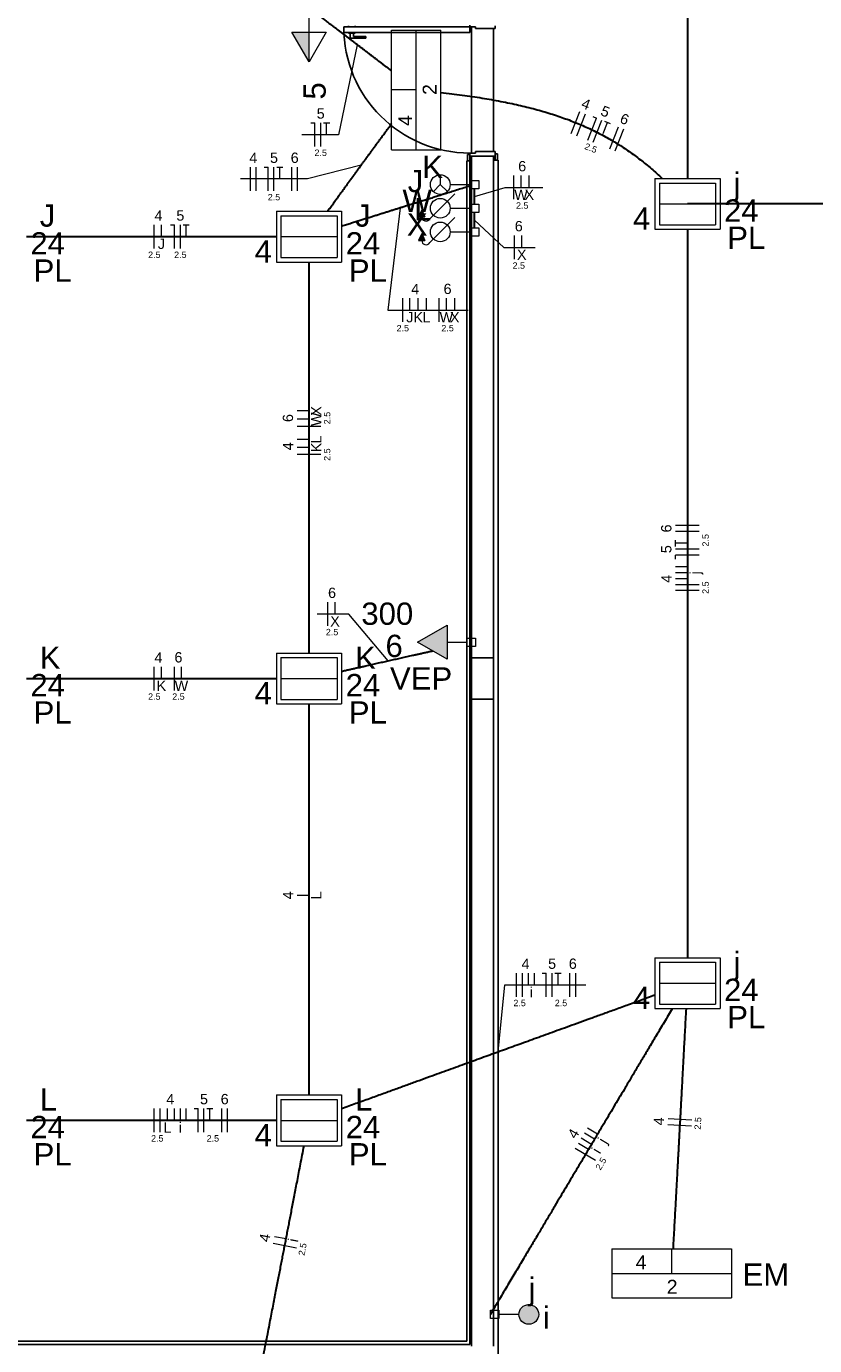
# Model space of a CAD drawing. Header units: millimetres. Extents: x -35 to 343, y 0 to 93.
# Tile 4 of 128: x -22.1 to -15.43, y 15.43 to 26.57. Entities that reach past the tile are written whole.
import ezdxf

# ---------------------------------------------------------------- set-up
doc = ezdxf.new("R2010")
doc.units = ezdxf.units.MM
for name, color, linetype, lineweight in [('EL-Condutos', 3, 'Continuous', 30), ('EL-Fios', 1, 'Continuous', 20), ('EL-Textos fios', 1, 'Continuous', 20), ('EL-Textos pontos', 2, 'Continuous', 20), ('P-SIMBOL', 3, 'Continuous', 20)]:
    doc.layers.add(name, color=color, linetype=linetype, lineweight=lineweight)
doc.styles.add('Arial', font='arial.ttf')

msp = doc.modelspace()

# ---------------------------------------------------------------- hatches: boundary and pattern name
at = {"layer": 'P-SIMBOL', "linetype": 'Continuous'}
for points in [[(-19.70702, 26.52439), (-19.70702, 26.27439), (-19.85102, 26.52439)], [(-18.75302, 25.02439), (-18.78002, 24.96539), (-18.72702, 24.96539)], [(-18.75302, 24.82439), (-18.78002, 24.76539), (-18.72702, 24.76539)], [(-18.53902, 21.51439), (-18.78902, 21.37039), (-18.53902, 21.22639)]]:
    msp.add_hatch(color=256, dxfattribs=at).paths.add_polyline_path(points)

# ---------------------------------------------------------------- linework, layer by layer
at = {"color": 1}
for p, q in [((-18.34702, 26.57039), (-19.41302, 26.57039)), ((-19.41302, 26.57039), (-19.41302, 26.52339)), ((-19.37302, 26.57039), (-19.37302, 26.57739)), ((-19.31702, 26.57739), (-19.31702, 26.57039)), ((-18.34702, 26.58339), (-18.34702, 26.57039)), ((-18.34702, 26.52339), (-18.34702, 26.57039)), ((-18.34702, 26.57039), (-18.30002, 26.57039)), ((-18.33302, 25.50339), (-18.33302, 26.57039)), ((-18.30002, 26.57039), (-18.30002, 26.55739)), ((-18.30002, 26.55739), (-18.13302, 26.55739)), ((-18.14702, 25.51739), (-18.14702, 26.55739)), ((-18.13302, 26.55739), (-18.13302, 26.57739)), ((-19.41302, 26.52339), (-18.34702, 26.52339)), ((-19.37302, 26.52339), (-19.37302, 26.51739)), ((-19.37302, 26.51739), (-19.34502, 26.51739)), ((-19.35802, 26.47439), (-19.35802, 26.51739)), ((-19.22602, 26.47439), (-19.35802, 26.47439)), ((-19.34502, 26.51739), (-19.31702, 26.51739)), ((-19.33102, 26.51739), (-19.33102, 26.48739)), ((-19.33102, 26.48739), (-19.22602, 26.48739)), ((-19.31702, 26.51739), (-19.31702, 26.52339)), ((-19.22602, 26.48739), (-19.22602, 26.47439)), ((-18.37302, 25.43739), (-18.37302, 15.46339)), ((-18.36702, 25.43739), (-18.37302, 25.43739)), ((-18.36702, 25.49039), (-18.36702, 25.43739)), ((-18.34702, 25.49039), (-18.36702, 25.49039)), ((-18.36702, 25.43739), (-18.34702, 25.43739)), ((-18.30002, 25.50339), (-18.34702, 25.50339)), ((-18.34702, 25.50339), (-18.34702, 25.49039)), ((-18.34702, 25.43739), (-18.34702, 25.49039)), ((-18.34702, 25.47739), (-18.13302, 25.47739)), ((-18.33302, 25.43739), (-18.34702, 25.43739)), ((-18.34702, 15.43739), (-18.34702, 25.43739)), ((-18.33302, 25.47739), (-18.33302, 21.23739)), ((-18.13302, 25.51739), (-18.30002, 25.51739)), ((-18.30002, 25.51739), (-18.30002, 25.50339)), ((-18.14702, 21.23739), (-18.14702, 25.47739)), ((-18.14702, 25.44339), (-18.13302, 25.44339)), ((-18.13302, 25.49739), (-18.13302, 25.51739)), ((-18.11302, 25.49739), (-18.13302, 25.49739)), ((-18.13302, 25.49739), (-18.13302, 25.44339)), ((-18.13302, 25.44339), (-18.11302, 25.44339)), ((-18.11302, 25.44339), (-18.11302, 25.49739)), ((-18.11302, 25.44339), (-18.10702, 25.44339)), ((-18.10702, 25.44339), (-18.10702, 15.19739)), ((-18.14702, 21.23739), (-18.33302, 21.23739)), ((-18.33302, 21.23739), (-18.33302, 20.89039)), ((-18.33302, 21.23739), (-18.14702, 21.23739)), ((-18.33302, 20.89039), (-18.33302, 21.23739)), ((-18.14702, 20.89039), (-18.14702, 21.23739)), ((-18.33302, 20.89039), (-18.14702, 20.89039)), ((-18.14702, 20.89039), (-18.33302, 20.89039)), ((-18.33302, 20.89039), (-18.33302, 15.42339)), ((-18.14702, 15.42339), (-18.14702, 20.89039)), ((-26.40002, 15.43739), (-18.34702, 15.43739)), ((-18.37302, 15.46339), (-26.37302, 15.46339))]:
    msp.add_line(p, q, dxfattribs=at)
msp.add_arc((-18.34702, 26.57039), 1.06667, 180.032, 270.032, dxfattribs=at)
at = {"layer": 'EL-Condutos', "linetype": 'Continuous'}
for points in [[(-16.50702, 31.44466), (-16.50702, 31.15304), (-16.50702, 30.87929), (-16.50702, 30.62214), (-16.50702, 30.38032), (-16.50702, 30.15255), (-16.50702, 29.93754), (-16.50702, 29.73403), (-16.50702, 29.54074), (-16.50702, 29.35639), (-16.50702, 29.1797), (-16.50702, 29.00939), (-16.50702, 28.8442), (-16.50702, 28.68284), (-16.50702, 28.52404), (-16.50702, 28.36652), (-16.50702, 28.209), (-16.50702, 28.0502), (-16.50702, 27.88886), (-16.50702, 27.72369), (-16.50702, 27.55341), (-16.50702, 27.37676), (-16.50702, 27.19244), (-16.50702, 26.9992), (-16.50702, 26.79574), (-16.50702, 26.58079), (-16.50702, 26.35308), (-16.50702, 26.11133), (-16.50702, 25.85426), (-16.50702, 25.58059), (-16.50702, 25.28905)], [(-19.00802, 26.19626), (-19.03259, 26.21504), (-19.05607, 26.23297), (-19.07854, 26.25013), (-19.10012, 26.26661), (-19.12089, 26.28248), (-19.14096, 26.29781), (-19.16043, 26.31268), (-19.17939, 26.32717), (-19.19796, 26.34135), (-19.21622, 26.35531), (-19.23428, 26.3691), (-19.25223, 26.38282), (-19.27019, 26.39654), (-19.28824, 26.41033), (-19.30649, 26.42428), (-19.32503, 26.43845), (-19.34397, 26.45292), (-19.3634, 26.46777), (-19.38344, 26.48308), (-19.40416, 26.49892), (-19.42569, 26.51537), (-19.4481, 26.5325), (-19.47152, 26.5504), (-19.49602, 26.56913), (-19.52173, 26.58877), (-19.54872, 26.60941), (-19.57711, 26.6311), (-19.607, 26.65395), (-19.63848, 26.678), (-19.67165, 26.70336)], [(-18.5915, 26.01603), (-18.50019, 26.0052), (-18.41171, 25.99372), (-18.32596, 25.98154), (-18.24287, 25.96865), (-18.16235, 25.95501), (-18.08429, 25.9406), (-18.00862, 25.92538), (-17.93523, 25.90933), (-17.86406, 25.89243), (-17.795, 25.87464), (-17.72796, 25.85594), (-17.66286, 25.83629), (-17.5996, 25.81568), (-17.5381, 25.79407), (-17.47827, 25.77143), (-17.42001, 25.74773), (-17.36325, 25.72296), (-17.30788, 25.69708), (-17.25382, 25.67006), (-17.20099, 25.64187), (-17.14928, 25.61249), (-17.09861, 25.58189), (-17.0489, 25.55003), (-17.00005, 25.51691), (-16.95197, 25.48247), (-16.90457, 25.4467), (-16.85777, 25.40957), (-16.81147, 25.37105), (-16.76559, 25.33112), (-16.72004, 25.28973)], [(-19.54981, 25.01208), (-19.52626, 25.04425), (-19.50369, 25.07507), (-19.48205, 25.10463), (-19.46126, 25.13302), (-19.44127, 25.16033), (-19.422, 25.18665), (-19.40339, 25.21207), (-19.38538, 25.23667), (-19.36791, 25.26055), (-19.35089, 25.28379), (-19.33428, 25.30649), (-19.31801, 25.32873), (-19.302, 25.3506), (-19.2862, 25.3722), (-19.27054, 25.3936), (-19.25496, 25.41491), (-19.23938, 25.43621), (-19.22374, 25.45758), (-19.20799, 25.47913), (-19.19205, 25.50093), (-19.17586, 25.52308), (-19.15935, 25.54566), (-19.14245, 25.56877), (-19.12511, 25.59249), (-19.10726, 25.61692), (-19.08883, 25.64213), (-19.06975, 25.66823), (-19.04997, 25.69531), (-19.02941, 25.72344), (-19.00802, 25.75272)], [(-18.34144, 25.22657), (-18.39618, 25.20937), (-18.44799, 25.19309), (-18.49703, 25.17767), (-18.5435, 25.16307), (-18.58756, 25.14922), (-18.62941, 25.13607), (-18.6692, 25.12356), (-18.70713, 25.11164), (-18.74338, 25.10025), (-18.77811, 25.08933), (-18.81152, 25.07883), (-18.84377, 25.0687), (-18.87505, 25.05887), (-18.90554, 25.04928), (-18.93541, 25.0399), (-18.96485, 25.03064), (-18.99402, 25.02147), (-19.02312, 25.01233), (-19.05232, 25.00315), (-19.08179, 24.99389), (-19.11172, 24.98448), (-19.14228, 24.97488), (-19.17366, 24.96502), (-19.20603, 24.95484), (-19.23957, 24.9443), (-19.27446, 24.93334), (-19.31087, 24.92189), (-19.34899, 24.90991), (-19.389, 24.89734), (-19.43107, 24.88412)], [(-18.30702, 25.07228), (-18.30702, 25.07778), (-18.30702, 25.08304), (-18.30702, 25.08807), (-18.30702, 25.0929), (-18.30702, 25.09753), (-18.30702, 25.10198), (-18.30702, 25.10628), (-18.30702, 25.11044), (-18.30702, 25.11447), (-18.30702, 25.1184), (-18.30702, 25.12224), (-18.30702, 25.12601), (-18.30702, 25.12972), (-18.30702, 25.1334), (-18.30702, 25.13706), (-18.30702, 25.14072), (-18.30702, 25.14439), (-18.30702, 25.1481), (-18.30702, 25.15185), (-18.30702, 25.15568), (-18.30702, 25.15959), (-18.30702, 25.1636), (-18.30702, 25.16773), (-18.30702, 25.172), (-18.30702, 25.17643), (-18.30702, 25.18103), (-18.30702, 25.18581), (-18.30702, 25.19081), (-18.30702, 25.19602), (-18.30702, 25.20148)], [(-18.30702, 24.87228), (-18.30702, 24.87778), (-18.30702, 24.88304), (-18.30702, 24.88807), (-18.30702, 24.8929), (-18.30702, 24.89753), (-18.30702, 24.90198), (-18.30702, 24.90628), (-18.30702, 24.91044), (-18.30702, 24.91447), (-18.30702, 24.9184), (-18.30702, 24.92224), (-18.30702, 24.92601), (-18.30702, 24.92972), (-18.30702, 24.9334), (-18.30702, 24.93706), (-18.30702, 24.94072), (-18.30702, 24.94439), (-18.30702, 24.9481), (-18.30702, 24.95185), (-18.30702, 24.95568), (-18.30702, 24.95959), (-18.30702, 24.9636), (-18.30702, 24.96773), (-18.30702, 24.972), (-18.30702, 24.97643), (-18.30702, 24.98103), (-18.30702, 24.98581), (-18.30702, 24.99081), (-18.30702, 24.99602), (-18.30702, 25.00148)], [(37.58298, 25.07439), (34.96982, 25.07439), (32.52472, 25.07439), (30.23565, 25.07439), (28.09061, 25.07439), (26.07757, 25.07439), (24.1845, 25.07439), (22.3994, 25.07439), (20.71024, 25.07439), (19.10499, 25.07439), (17.57165, 25.07439), (16.09819, 25.07439), (14.67258, 25.07439), (13.28282, 25.07439), (11.91688, 25.07439), (10.56273, 25.07439), (9.20837, 25.07439), (7.84177, 25.07439), (6.4509, 25.07439), (5.02376, 25.07439), (3.54832, 25.07439), (2.01255, 25.07439), (0.40445, 25.07439), (-1.28801, 25.07439), (-3.07686, 25.07439), (-4.9741, 25.07439), (-6.99176, 25.07439), (-9.14187, 25.07439), (-11.43643, 25.07439), (-13.88747, 25.07439), (-16.50702, 25.07439)], [(-16.50702, 24.85966), (-16.50702, 24.56804), (-16.50702, 24.29429), (-16.50702, 24.03714), (-16.50702, 23.79532), (-16.50702, 23.56755), (-16.50702, 23.35254), (-16.50702, 23.14903), (-16.50702, 22.95574), (-16.50702, 22.77139), (-16.50702, 22.5947), (-16.50702, 22.42439), (-16.50702, 22.2592), (-16.50702, 22.09784), (-16.50702, 21.93904), (-16.50702, 21.78152), (-16.50702, 21.624), (-16.50702, 21.4652), (-16.50702, 21.30386), (-16.50702, 21.13869), (-16.50702, 20.96841), (-16.50702, 20.79176), (-16.50702, 20.60744), (-16.50702, 20.4142), (-16.50702, 20.21074), (-16.50702, 19.99579), (-16.50702, 19.76808), (-16.50702, 19.52633), (-16.50702, 19.26926), (-16.50702, 18.99559), (-16.50702, 18.70405)], [(-22.09638, 24.79739), (-22.00123, 24.79739), (-21.91121, 24.79739), (-21.82593, 24.79739), (-21.74504, 24.79739), (-21.66816, 24.79739), (-21.59493, 24.79739), (-21.525, 24.79739), (-21.45798, 24.79739), (-21.39352, 24.79739), (-21.33126, 24.79739), (-21.27082, 24.79739), (-21.21184, 24.79739), (-21.15396, 24.79739), (-21.0968, 24.79739), (-21.04002, 24.79739), (-20.98323, 24.79739), (-20.92608, 24.79739), (-20.86819, 24.79739), (-20.80921, 24.79739), (-20.74877, 24.79739), (-20.68651, 24.79739), (-20.62205, 24.79739), (-20.55503, 24.79739), (-20.4851, 24.79739), (-20.41187, 24.79739), (-20.335, 24.79739), (-20.2541, 24.79739), (-20.16882, 24.79739), (-20.0788, 24.79739), (-19.98366, 24.79739)], [(-19.70702, 21.27871), (-19.70702, 21.43254), (-19.70702, 21.57733), (-19.70702, 21.71372), (-19.70702, 21.84235), (-19.70702, 21.96388), (-19.70702, 22.07895), (-19.70702, 22.1882), (-19.70702, 22.29228), (-19.70702, 22.39184), (-19.70702, 22.48752), (-19.70702, 22.57997), (-19.70702, 22.66984), (-19.70702, 22.75777), (-19.70702, 22.8444), (-19.70702, 22.93039), (-19.70702, 23.01638), (-19.70702, 23.10302), (-19.70702, 23.19095), (-19.70702, 23.28081), (-19.70702, 23.37326), (-19.70702, 23.46894), (-19.70702, 23.5685), (-19.70702, 23.67258), (-19.70702, 23.78184), (-19.70702, 23.8969), (-19.70702, 24.01843), (-19.70702, 24.14706), (-19.70702, 24.28345), (-19.70702, 24.42824), (-19.70702, 24.58207)], [(-19.43111, 21.12523), (-19.39868, 21.1325), (-19.36751, 21.13949), (-19.33752, 21.14621), (-19.30861, 21.15268), (-19.28071, 21.15893), (-19.25374, 21.16498), (-19.2276, 21.17083), (-19.20221, 21.17652), (-19.17748, 21.18205), (-19.15334, 21.18745), (-19.12969, 21.19275), (-19.10645, 21.19794), (-19.08354, 21.20307), (-19.06086, 21.20814), (-19.03834, 21.21317), (-19.01589, 21.21819), (-18.99343, 21.22321), (-18.97086, 21.22825), (-18.94811, 21.23333), (-18.92509, 21.23846), (-18.90171, 21.24368), (-18.87789, 21.249), (-18.85354, 21.25443), (-18.82858, 21.25999), (-18.80292, 21.26571), (-18.77649, 21.27161), (-18.74918, 21.27769), (-18.72092, 21.28399), (-18.69163, 21.29052), (-18.66121, 21.29729)], [(-22.09638, 21.06339), (-22.00123, 21.06339), (-21.91121, 21.06339), (-21.82593, 21.06339), (-21.74504, 21.06339), (-21.66816, 21.06339), (-21.59493, 21.06339), (-21.525, 21.06339), (-21.45798, 21.06339), (-21.39352, 21.06339), (-21.33126, 21.06339), (-21.27082, 21.06339), (-21.21184, 21.06339), (-21.15396, 21.06339), (-21.0968, 21.06339), (-21.04002, 21.06339), (-20.98323, 21.06339), (-20.92608, 21.06339), (-20.86819, 21.06339), (-20.80921, 21.06339), (-20.74877, 21.06339), (-20.68651, 21.06339), (-20.62205, 21.06339), (-20.55503, 21.06339), (-20.4851, 21.06339), (-20.41187, 21.06339), (-20.335, 21.06339), (-20.2541, 21.06339), (-20.16882, 21.06339), (-20.0788, 21.06339), (-19.98366, 21.06339)], [(-19.70702, 17.54571), (-19.70702, 17.69954), (-19.70702, 17.84433), (-19.70702, 17.98072), (-19.70702, 18.10935), (-19.70702, 18.23087), (-19.70702, 18.34594), (-19.70702, 18.45518), (-19.70702, 18.55926), (-19.70702, 18.65881), (-19.70702, 18.75448), (-19.70702, 18.84692), (-19.70702, 18.93677), (-19.70702, 19.02468), (-19.70702, 19.1113), (-19.70702, 19.19727), (-19.70702, 19.28323), (-19.70702, 19.36984), (-19.70702, 19.45774), (-19.70702, 19.54757), (-19.70702, 19.63998), (-19.70702, 19.73562), (-19.70702, 19.83514), (-19.70702, 19.93917), (-19.70702, 20.04837), (-19.70702, 20.16338), (-19.70702, 20.28484), (-19.70702, 20.41341), (-19.70702, 20.54973), (-19.70702, 20.69444), (-19.70702, 20.84819)], [(-19.43088, 17.43049), (-19.31008, 17.47428), (-19.19601, 17.51563), (-19.08819, 17.55471), (-18.98615, 17.5917), (-18.8894, 17.62677), (-18.79745, 17.6601), (-18.70983, 17.69185), (-18.62607, 17.72221), (-18.54566, 17.75135), (-18.46815, 17.77944), (-18.39304, 17.80665), (-18.31985, 17.83317), (-18.2481, 17.85916), (-18.17732, 17.8848), (-18.10702, 17.91027), (-18.03671, 17.93573), (-17.96593, 17.96136), (-17.89419, 17.98734), (-17.821, 18.01384), (-17.74589, 18.04103), (-17.66837, 18.06909), (-17.58797, 18.0982), (-17.5042, 18.12852), (-17.41658, 18.16023), (-17.32464, 18.19351), (-17.22788, 18.22852), (-17.12584, 18.26545), (-17.01802, 18.30447), (-16.90395, 18.34575), (-16.78315, 18.38946)], [(-16.63593, 18.27288), (-16.70443, 18.15784), (-16.76881, 18.04971), (-16.8294, 17.94796), (-16.8865, 17.85206), (-16.94042, 17.76148), (-16.99149, 17.67571), (-17.04001, 17.59422), (-17.0863, 17.51647), (-17.13067, 17.44195), (-17.17343, 17.37012), (-17.21489, 17.30047), (-17.25537, 17.23246), (-17.29519, 17.16558), (-17.33465, 17.09929), (-17.37406, 17.03306), (-17.41375, 16.96638), (-17.45402, 16.89872), (-17.49519, 16.82955), (-17.53756, 16.75834), (-17.58146, 16.68457), (-17.62719, 16.60772), (-17.67507, 16.52725), (-17.72542, 16.44265), (-17.77853, 16.35338), (-17.83474, 16.25893), (-17.89434, 16.15875), (-17.95766, 16.05234), (-18.025, 15.93916), (-18.09668, 15.81868), (-18.17302, 15.69039)], [(-16.5186, 18.27419), (-16.52357, 18.18183), (-16.52827, 18.09461), (-16.53271, 18.01217), (-16.53691, 17.93414), (-16.5409, 17.86015), (-16.54469, 17.78983), (-16.5483, 17.72281), (-16.55176, 17.65873), (-16.55508, 17.59721), (-16.55828, 17.53789), (-16.56139, 17.4804), (-16.56442, 17.42437), (-16.56739, 17.36943), (-16.57033, 17.31521), (-16.57325, 17.26135), (-16.57618, 17.20747), (-16.57912, 17.15321), (-16.58211, 17.0982), (-16.58517, 17.04207), (-16.5883, 16.98446), (-16.59154, 16.92498), (-16.59491, 16.86328), (-16.59841, 16.79899), (-16.60208, 16.73173), (-16.60594, 16.66115), (-16.60999, 16.58686), (-16.61427, 16.50851), (-16.6188, 16.42572), (-16.62358, 16.33813), (-16.62865, 16.24536)], [(-19.98366, 17.33039), (-20.0788, 17.33039), (-20.16882, 17.33039), (-20.2541, 17.33039), (-20.335, 17.33039), (-20.41187, 17.33039), (-20.4851, 17.33039), (-20.55503, 17.33039), (-20.62205, 17.33039), (-20.68651, 17.33039), (-20.74877, 17.33039), (-20.80921, 17.33039), (-20.86819, 17.33039), (-20.92608, 17.33039), (-20.98323, 17.33039), (-21.04002, 17.33039), (-21.0968, 17.33039), (-21.15396, 17.33039), (-21.21184, 17.33039), (-21.27082, 17.33039), (-21.33126, 17.33039), (-21.39353, 17.33039), (-21.45798, 17.33039), (-21.525, 17.33039), (-21.59493, 17.33039), (-21.66816, 17.33039), (-21.74504, 17.33039), (-21.82593, 17.33039), (-21.91121, 17.33039), (-22.00124, 17.33039), (-22.09638, 17.33039)], [(-20.10702, 15.26339), (-20.08906, 15.3562), (-20.07218, 15.44347), (-20.05631, 15.52556), (-20.04136, 15.60284), (-20.02727, 15.67568), (-20.01397, 15.74442), (-20.00139, 15.80945), (-19.98946, 15.87112), (-19.97811, 15.9298), (-19.96727, 15.98586), (-19.95686, 16.03964), (-19.94682, 16.09154), (-19.93708, 16.14189), (-19.92756, 16.19108), (-19.9182, 16.23945), (-19.90893, 16.28739), (-19.89967, 16.33525), (-19.89035, 16.38339), (-19.8809, 16.43219), (-19.87126, 16.482), (-19.86136, 16.53318), (-19.85111, 16.58611), (-19.84046, 16.64115), (-19.82932, 16.69866), (-19.81764, 16.75901), (-19.80534, 16.82255), (-19.79235, 16.88966), (-19.77859, 16.9607), (-19.76401, 17.03602), (-19.74852, 17.11601)]]:
    msp.add_spline(points, degree=3, dxfattribs=at)
at = {"layer": 'EL-Fios'}
for p, q in [((-19.69202, 25.75839), (-19.65802, 25.75839)), ((-19.65802, 25.55839), (-19.65802, 25.75839)), ((-19.60802, 25.55839), (-19.60802, 25.75839)), ((-19.58502, 25.75839), (-19.53202, 25.75839)), ((-19.55802, 25.65839), (-19.55802, 25.75839)), ((-17.48902, 25.66839), (-17.41602, 25.85439)), ((-17.44302, 25.64939), (-17.37002, 25.83539)), ((-17.35002, 25.61339), (-17.27602, 25.79939)), ((-17.30702, 25.81139), (-17.27602, 25.79939)), ((-17.30302, 25.59439), (-17.23002, 25.78139)), ((-17.22002, 25.66939), (-17.18302, 25.76239)), ((-17.20802, 25.77239), (-17.15902, 25.75239)), ((-17.16402, 25.54039), (-17.09002, 25.72639)), ((-17.11702, 25.52139), (-17.04402, 25.70739)), ((-20.20302, 25.18439), (-20.20302, 25.38439)), ((-20.15302, 25.18439), (-20.15302, 25.38439)), ((-20.08702, 25.38439), (-20.05302, 25.38439)), ((-20.05302, 25.18439), (-20.05302, 25.38439)), ((-20.00302, 25.18439), (-20.00302, 25.38439)), ((-19.98002, 25.38439), (-19.92702, 25.38439)), ((-19.95302, 25.28439), (-19.95302, 25.38439)), ((-19.85302, 25.18439), (-19.85302, 25.38439)), ((-19.80302, 25.18439), (-19.80302, 25.38439)), ((-17.97402, 25.11339), (-17.97402, 25.31339)), ((-17.91402, 25.21339), (-17.91402, 25.31339)), ((-17.84402, 25.21339), (-17.84402, 25.31339)), ((-21.01502, 24.69739), (-21.01502, 24.89739)), ((-20.95502, 24.79739), (-20.95502, 24.89739)), ((-20.87902, 24.89739), (-20.84502, 24.89739)), ((-20.84502, 24.69739), (-20.84502, 24.89739)), ((-20.79502, 24.69739), (-20.79502, 24.89739)), ((-20.77202, 24.89739), (-20.71902, 24.89739)), ((-20.74502, 24.79739), (-20.74502, 24.89739)), ((-17.96802, 24.60639), (-17.96802, 24.80639)), ((-17.90802, 24.70639), (-17.90802, 24.80639)), ((-18.91402, 24.07639), (-18.91402, 24.27639)), ((-18.85402, 24.17639), (-18.85402, 24.27639)), ((-18.78402, 24.17639), (-18.78402, 24.27639)), ((-18.71402, 24.17639), (-18.71402, 24.27639)), ((-18.60502, 24.07639), (-18.60502, 24.27639)), ((-18.54502, 24.17639), (-18.54502, 24.27639)), ((-18.47502, 24.17639), (-18.47502, 24.27639)), ((-19.70702, 23.32439), (-19.80702, 23.32439)), ((-19.70702, 23.25439), (-19.80702, 23.25439)), ((-19.60702, 23.19439), (-19.80702, 23.19439)), ((-19.70702, 23.08439), (-19.80702, 23.08439)), ((-19.70702, 23.01539), (-19.80702, 23.01539)), ((-19.60702, 22.95539), (-19.80702, 22.95539)), ((-16.40702, 22.35639), (-16.60702, 22.35639)), ((-16.40702, 22.30639), (-16.60702, 22.30639)), ((-16.60702, 22.18039), (-16.60702, 22.23339)), ((-16.50702, 22.20639), (-16.60702, 22.20639)), ((-16.40702, 22.15639), (-16.60702, 22.15639)), ((-16.40702, 22.10639), (-16.60702, 22.10639)), ((-16.60702, 22.07339), (-16.60702, 22.10639)), ((-16.50702, 22.00639), (-16.60702, 22.00639)), ((-16.50702, 21.95639), (-16.60702, 21.95639)), ((-16.50702, 21.90639), (-16.60702, 21.90639)), ((-16.40702, 21.85639), (-16.60702, 21.85639)), ((-16.40702, 21.80639), (-16.60702, 21.80639)), ((-19.54702, 21.50839), (-19.54702, 21.70839)), ((-19.48702, 21.60839), (-19.48702, 21.70839)), ((-21.01502, 20.96339), (-21.01502, 21.16339)), ((-20.95502, 21.06339), (-20.95502, 21.16339)), ((-20.84502, 20.96339), (-20.84502, 21.16339)), ((-20.78602, 21.06339), (-20.78602, 21.16339)), ((-19.70702, 19.23139), (-19.80702, 19.23139)), ((-17.95102, 18.37439), (-17.95102, 18.57439)), ((-17.90102, 18.37439), (-17.90102, 18.57439)), ((-17.85102, 18.47439), (-17.85102, 18.57439)), ((-17.80102, 18.47439), (-17.80102, 18.57439)), ((-17.73502, 18.57439), (-17.70102, 18.57439)), ((-17.70102, 18.37439), (-17.70102, 18.57439)), ((-17.65102, 18.37439), (-17.65102, 18.57439)), ((-17.62802, 18.57439), (-17.57502, 18.57439)), ((-17.60102, 18.47439), (-17.60102, 18.57439)), ((-17.50102, 18.37439), (-17.50102, 18.57439)), ((-17.45102, 18.37439), (-17.45102, 18.57439)), ((-21.01502, 17.23039), (-21.01502, 17.43039)), ((-20.96502, 17.23039), (-20.96502, 17.43039)), ((-20.90502, 17.33039), (-20.90502, 17.43039)), ((-20.84502, 17.33039), (-20.84502, 17.43039)), ((-20.79502, 17.33039), (-20.79502, 17.43039)), ((-20.74502, 17.33039), (-20.74502, 17.43039)), ((-20.67902, 17.43039), (-20.64502, 17.43039)), ((-20.64502, 17.23039), (-20.64502, 17.43039)), ((-20.59502, 17.23039), (-20.59502, 17.43039)), ((-20.57202, 17.43039), (-20.51902, 17.43039)), ((-20.54502, 17.33039), (-20.54502, 17.43039)), ((-20.44502, 17.23039), (-20.44502, 17.43039)), ((-20.39502, 17.23039), (-20.39502, 17.43039)), ((-16.47202, 17.28239), (-16.67202, 17.29339)), ((-16.46902, 17.33239), (-16.66902, 17.34339)), ((-17.31802, 17.12739), (-17.40402, 17.17839)), ((-17.29202, 17.17039), (-17.37802, 17.22139)), ((-17.26702, 17.21339), (-17.35302, 17.26439)), ((-17.28302, 16.99039), (-17.45502, 17.09239)), ((-17.34302, 17.08439), (-17.42902, 17.13539)), ((-19.81402, 16.25039), (-20.01002, 16.28839)), ((-19.90102, 16.32839), (-19.99902, 16.34739))]:
    msp.add_line(p, q, dxfattribs=at)
at = {"layer": 'EL-Textos fios'}
for p, q in [((-19.29882, 26.41839), (-19.45702, 25.65839)), ((-19.45702, 25.65839), (-19.76702, 25.65839)), ((-19.26452, 25.40189), (-19.71982, 25.28439)), ((-19.71982, 25.28439), (-20.28622, 25.28439)), ((-18.30702, 25.13739), (-18.04902, 25.21339)), ((-18.04902, 25.21339), (-17.72962, 25.21339)), ((-18.93662, 25.03949), (-19.04152, 24.17639)), ((-18.30702, 24.93739), (-18.06052, 24.70639)), ((-18.06052, 24.70639), (-17.79362, 24.70639)), ((-19.04152, 24.17639), (-18.36062, 24.17639)), ((-19.37062, 21.60839), (-19.63702, 21.60839)), ((-19.03722, 21.21339), (-19.37062, 21.60839)), ((-18.10702, 17.91029), (-18.05102, 18.47439)), ((-18.05102, 18.47439), (-17.36602, 18.47439))]:
    msp.add_line(p, q, dxfattribs=at)
at = {"layer": 'P-SIMBOL'}
for p, q in [((-19.70702, 26.52439), (-19.70702, 26.69539)), ((-19.00802, 26.54239), (-18.59202, 26.54239)), ((-19.00802, 25.53139), (-19.00802, 26.54239)), ((-18.80002, 25.53139), (-18.80002, 26.54239)), ((-18.59202, 25.53139), (-18.59202, 26.54239)), ((-19.70702, 26.27439), (-19.85102, 26.52439)), ((-19.85102, 26.52439), (-19.56202, 26.52439)), ((-19.70702, 26.27439), (-19.70702, 26.52439)), ((-19.56202, 26.52439), (-19.70702, 26.27439)), ((-18.80002, 26.03739), (-19.00802, 26.03739)), ((-19.00802, 25.53139), (-18.59202, 25.53139)), ((-18.59702, 25.32039), (-18.59702, 25.23739)), ((-18.59702, 25.23739), (-18.65502, 25.17839)), ((-18.59702, 25.23739), (-18.53702, 25.17839)), ((-18.51302, 25.23739), (-18.34202, 25.23739)), ((-18.34202, 25.20139), (-18.34202, 25.27239)), ((-18.34202, 25.27239), (-18.27102, 25.27239)), ((-18.27102, 25.20139), (-18.34202, 25.20139)), ((-18.27102, 25.27239), (-18.27102, 25.20139)), ((-16.78202, 25.28939), (-16.23102, 25.28939)), ((-16.78202, 25.28939), (-16.78202, 24.85939)), ((-16.74402, 25.25039), (-16.27002, 25.25039)), ((-16.74402, 25.25039), (-16.27002, 25.25039)), ((-16.74402, 25.25039), (-16.74402, 24.89739)), ((-16.27002, 25.25039), (-16.27002, 24.89739)), ((-16.23102, 25.28939), (-16.23102, 24.85939)), ((-18.65502, 24.97839), (-18.47502, 25.15839)), ((-19.98202, 25.01239), (-19.43102, 25.01239)), ((-19.98202, 25.01239), (-19.98202, 24.58239)), ((-19.94402, 24.97339), (-19.47002, 24.97339)), ((-19.94402, 24.97339), (-19.47002, 24.97339)), ((-19.94402, 24.97339), (-19.94402, 24.62039)), ((-19.47002, 24.97339), (-19.47002, 24.62039)), ((-19.43102, 25.01239), (-19.43102, 24.58239)), ((-18.75302, 25.02439), (-18.78002, 24.96539)), ((-18.75302, 25.02439), (-18.72702, 24.96539)), ((-18.68602, 24.94739), (-18.65502, 24.97839)), ((-18.51302, 25.03739), (-18.34202, 25.03739)), ((-18.34202, 25.00139), (-18.34202, 25.07239)), ((-18.34202, 25.07239), (-18.27102, 25.07239)), ((-18.27102, 25.00139), (-18.34202, 25.00139)), ((-18.27102, 25.07239), (-18.27102, 25.00139)), ((-16.74402, 25.07439), (-16.27002, 25.07439)), ((-18.78002, 24.96539), (-18.72702, 24.96539)), ((-18.65502, 24.77839), (-18.47502, 24.95839)), ((-18.34202, 24.80139), (-18.34202, 24.87239)), ((-18.34202, 24.87239), (-18.27102, 24.87239)), ((-18.27102, 24.87239), (-18.27102, 24.80139)), ((-16.78202, 24.85939), (-16.23102, 24.85939)), ((-16.74402, 24.89739), (-16.27002, 24.89739)), ((-19.94402, 24.79739), (-19.47002, 24.79739)), ((-18.75302, 24.82439), (-18.78002, 24.76539)), ((-18.78002, 24.76539), (-18.72702, 24.76539)), ((-18.75302, 24.82439), (-18.72702, 24.76539)), ((-18.68602, 24.74739), (-18.65502, 24.77839)), ((-18.51302, 24.83739), (-18.34202, 24.83739)), ((-18.27102, 24.80139), (-18.34202, 24.80139)), ((-19.98202, 24.58239), (-19.43102, 24.58239)), ((-19.94402, 24.62039), (-19.47002, 24.62039)), ((-18.78902, 21.37039), (-18.53902, 21.51439)), ((-18.53902, 21.51439), (-18.53902, 21.22639)), ((-18.36902, 21.33539), (-18.36902, 21.40539)), ((-18.36902, 21.40539), (-18.29802, 21.40539)), ((-18.29802, 21.40539), (-18.29802, 21.33539)), ((-18.53902, 21.22639), (-18.78902, 21.37039)), ((-18.53902, 21.37039), (-18.36902, 21.37039)), ((-18.29802, 21.33539), (-18.36902, 21.33539)), ((-19.98202, 21.27839), (-19.43102, 21.27839)), ((-19.98202, 21.27839), (-19.98202, 20.84839)), ((-19.94402, 21.24039), (-19.47002, 21.24039)), ((-19.94402, 21.24039), (-19.47002, 21.24039)), ((-19.94402, 21.24039), (-19.94402, 20.88739)), ((-19.47002, 21.24039), (-19.47002, 20.88739)), ((-19.43102, 21.27839), (-19.43102, 20.84839)), ((-19.94402, 21.06339), (-19.47002, 21.06339)), ((-19.98202, 20.84839), (-19.43102, 20.84839)), ((-19.94402, 20.88739), (-19.47002, 20.88739)), ((-16.78202, 18.70439), (-16.23102, 18.70439)), ((-16.78202, 18.70439), (-16.78202, 18.27439)), ((-16.74402, 18.66639), (-16.27002, 18.66639)), ((-16.74402, 18.66639), (-16.27002, 18.66639)), ((-16.74402, 18.66639), (-16.74402, 18.31239)), ((-16.27002, 18.66639), (-16.27002, 18.31239)), ((-16.23102, 18.70439), (-16.23102, 18.27439)), ((-16.74402, 18.48939), (-16.27002, 18.48939)), ((-16.74402, 18.31239), (-16.27002, 18.31239)), ((-16.78202, 18.27439), (-16.23102, 18.27439)), ((-19.98202, 17.54539), (-19.43102, 17.54539)), ((-19.98202, 17.54539), (-19.98202, 17.11539)), ((-19.94402, 17.50739), (-19.47002, 17.50739)), ((-19.94402, 17.50739), (-19.47002, 17.50739)), ((-19.94402, 17.50739), (-19.94402, 17.15339)), ((-19.47002, 17.50739), (-19.47002, 17.15339)), ((-19.43102, 17.54539), (-19.43102, 17.11539)), ((-19.94402, 17.33039), (-19.47002, 17.33039)), ((-19.98202, 17.11539), (-19.43102, 17.11539)), ((-19.94402, 17.15339), (-19.47002, 17.15339)), ((-17.14602, 16.24439), (-17.14602, 15.82939)), ((-17.14602, 16.24439), (-16.13402, 16.24439)), ((-16.64002, 16.03739), (-16.64002, 16.24439)), ((-16.13402, 16.24439), (-16.13402, 15.82939)), ((-17.14602, 16.03739), (-16.13402, 16.03739)), ((-17.14602, 15.82939), (-16.13402, 15.82939)), ((-18.17302, 15.65539), (-18.17302, 15.72539)), ((-18.17302, 15.72539), (-18.10302, 15.72539)), ((-18.10302, 15.72539), (-18.10302, 15.65539)), ((-18.10302, 15.65539), (-18.17302, 15.65539)), ((-17.93102, 15.69039), (-18.10302, 15.69039))]:
    msp.add_line(p, q, dxfattribs=at)
at = {"layer": 'P-SIMBOL', "const_width": 0.08333}
msp.add_lwpolyline([(-17.80635, 15.69039, 1), (-17.88968, 15.69039, 1)], format="xyb", close=True, dxfattribs=at)
at = {"layer": 'P-SIMBOL'}
for centre in [(-18.59702, 25.23739), (-18.59702, 25.03739), (-18.59702, 24.83739), (-17.84802, 15.69039), (-17.84802, 15.69039)]:
    msp.add_circle(centre, 0.08333, dxfattribs=at)
for centre in [(-18.71702, 24.96539), (-18.71702, 24.76539)]:
    msp.add_arc(centre, 0.03617, 180, 329.084, dxfattribs=at)

# ---------------------------------------------------------------- texts
at = {"layer": 'EL-Textos fios', "attachment_point": 8, "line_spacing_factor": 0.798, "style": 'Arial'}
for s, insert, char_height, width, rotation in [('4', (-17.3805, 25.87713), 0.08707, 0.104488, 338.526384), ('5', (-17.2175, 25.81313), 0.08707, 0.104488, 338.526384), ('6', (-17.0545, 25.74913), 0.08707, 0.104488, 338.526384), ('2.5', (-17.33348, 25.52001), 0.054127, 0.1948561, 338.526384), ('X', (-19.60175, 23.32439), 0.08707, 0.104488, 90.00021), ('W', (-19.60175, 23.25439), 0.08707, 0.104488, 90.00021), ('2.5', (-19.52588, 23.26439), 0.054127, 0.1948561, 90.00021), ('6', (-19.84075, 23.26439), 0.08707, 0.104488, 90.00021), ('L', (-19.60175, 23.08439), 0.08707, 0.104488, 90.00021), ('4', (-19.84075, 23.02539), 0.08707, 0.104488, 90.00021), ('K', (-19.60175, 23.01539), 0.08707, 0.104488, 90.00021), ('2.5', (-19.52588, 22.95539), 0.054127, 0.1948561, 90.00021), ('6', (-16.64075, 22.33139), 0.08707, 0.104488, 90.00021), ('5', (-16.64075, 22.15639), 0.08707, 0.104488, 90.00021), ('2.5', (-16.32588, 22.23139), 0.054127, 0.1948561, 90.00021), ('j', (-16.37302, 21.95639), 0.08707, 0.104488, 90.00021), ('4', (-16.64075, 21.90639), 0.08707, 0.104488, 90.00021), ('2.5', (-16.32588, 21.83139), 0.054127, 0.1948561, 90.00021), ('4', (-19.84075, 19.23139), 0.08707, 0.104488, 90.00021), ('L', (-19.60175, 19.23139), 0.08707, 0.104488, 90.00021), ('4', (-16.70471, 17.31995), 0.08707, 0.104488, 86.88905), ('2.5', (-16.39085, 17.30336), 0.054127, 0.1948561, 86.88905), ('4', (-17.43371, 17.19609), 0.08707, 0.104488, 59.226647), ('j', (-17.16502, 17.12339), 0.08707, 0.104488, 59.226647), ('i', (-17.24071, 17.05209), 0.08707, 0.104488, 59.226647), ('2.5', (-17.21436, 16.94953), 0.054127, 0.1948561, 59.226647), ('4', (-20.03823, 16.32985), 0.08707, 0.104488, 79.045257), ('i', (-19.79823, 16.30885), 0.08707, 0.104488, 79.045257), ('2.5', (-19.73455, 16.23579), 0.054127, 0.1948561, 79.045257)]:
    msp.add_mtext(s, dxfattribs=dict(at, insert=insert, char_height=char_height, width=width, rotation=rotation))
for s, insert, char_height, width in [('5', (-19.60802, 25.79313), 0.08707, 0.104488), ('4', (-20.17802, 25.41913), 0.08707, 0.104488), ('5', (-20.00302, 25.41913), 0.08707, 0.104488), ('6', (-19.82802, 25.41913), 0.08707, 0.104488), ('2.5', (-19.60802, 25.47825), 0.054127, 0.1948561), ('6', (-17.90402, 25.34813), 0.08707, 0.104488), ('W', (-17.91402, 25.10813), 0.08707, 0.104488), ('X', (-17.84402, 25.10813), 0.08707, 0.104488), ('2.5', (-20.00302, 25.10325), 0.054127, 0.1948561), ('2.5', (-17.90402, 25.03225), 0.054127, 0.1948561), ('4', (-20.98002, 24.93113), 0.08707, 0.104488), ('5', (-20.79502, 24.93113), 0.08707, 0.104488), ('6', (-17.93302, 24.84113), 0.08707, 0.104488), ('J', (-20.95502, 24.69213), 0.08707, 0.104488), ('2.5', (-21.01502, 24.61625), 0.054127, 0.1948561), ('2.5', (-20.79502, 24.61625), 0.054127, 0.1948561), ('X', (-17.90802, 24.60113), 0.08707, 0.104488), ('2.5', (-17.93302, 24.52525), 0.054127, 0.1948561), ('4', (-18.80902, 24.31113), 0.08707, 0.104488), ('6', (-18.53502, 24.31113), 0.08707, 0.104488), ('J', (-18.85402, 24.07213), 0.08707, 0.104488), ('K', (-18.78402, 24.07213), 0.08707, 0.104488), ('L', (-18.71402, 24.07213), 0.08707, 0.104488), ('W', (-18.54502, 24.07213), 0.08707, 0.104488), ('X', (-18.47502, 24.07213), 0.08707, 0.104488), ('2.5', (-18.91402, 23.99625), 0.054127, 0.1948561), ('2.5', (-18.53502, 23.99625), 0.054127, 0.1948561), ('6', (-19.51202, 21.74313), 0.08707, 0.104488), ('X', (-19.48702, 21.50313), 0.08707, 0.104488), ('2.5', (-19.51202, 21.42825), 0.054127, 0.1948561), ('4', (-20.98002, 21.19813), 0.08707, 0.104488), ('6', (-20.81102, 21.19813), 0.08707, 0.104488), ('K', (-20.95502, 20.95913), 0.08707, 0.104488), ('W', (-20.78602, 20.95913), 0.08707, 0.104488), ('2.5', (-21.01502, 20.88325), 0.054127, 0.1948561), ('2.5', (-20.81102, 20.88325), 0.054127, 0.1948561), ('4', (-17.87602, 18.60913), 0.08707, 0.104488), ('5', (-17.65102, 18.60913), 0.08707, 0.104488), ('6', (-17.47602, 18.60913), 0.08707, 0.104488), ('i', (-17.82602, 18.36913), 0.08707, 0.104488), ('2.5', (-17.92602, 18.29425), 0.054127, 0.1948561), ('2.5', (-17.57602, 18.29425), 0.054127, 0.1948561), ('4', (-20.88002, 17.46513), 0.08707, 0.104488), ('5', (-20.59502, 17.46513), 0.08707, 0.104488), ('6', (-20.42002, 17.46513), 0.08707, 0.104488), ('L', (-20.90502, 17.22613), 0.08707, 0.104488), ('i', (-20.79502, 17.22613), 0.08707, 0.104488), ('2.5', (-20.99002, 17.15025), 0.054127, 0.1948561), ('2.5', (-20.52002, 17.15025), 0.054127, 0.1948561)]:
    msp.add_mtext(s, dxfattribs=dict(at, insert=insert, char_height=char_height, width=width))
at = {"layer": 'EL-Textos pontos', "attachment_point": 8, "rotation": 90.00021, "line_spacing_factor": 0.798, "style": 'Arial'}
for s, insert, char_height, width in [('5', (-19.56314, 26.02839), 0.18827, 0.2259204), ('2', (-18.62785, 26.04039), 0.11767, 0.1412004), ('4', (-18.83485, 25.77839), 0.11767, 0.1412004)]:
    msp.add_mtext(s, dxfattribs=dict(at, insert=insert, char_height=char_height, width=width))
at = {"layer": 'EL-Textos pontos', "line_spacing_factor": 0.798, "style": 'Arial'}
for s, insert, char_height, width, attachment_point in [('K', (-18.57402, 25.29352), 0.18827, 0.2259204, 9), ('J', (-18.74102, 25.17052), 0.18827, 0.2259204, 9), ('j', (-16.11702, 25.09439), 0.18827, 0.2259204, 7), ('W', (-18.79202, 25.00552), 0.18827, 0.2259204, 8), ('J', (-21.98402, 24.87852), 0.18827, 0.2259204, 7), ('J', (-19.31702, 24.87852), 0.18827, 0.2259204, 7), ('L', (-18.67202, 24.93452), 0.18827, 0.2259204, 9), ('4', (-16.96702, 24.85552), 0.18827, 0.2259204, 7), ('24', (-16.19702, 24.92352), 0.188267, 0.4518408, 7), ('X', (-18.79202, 24.80552), 0.18827, 0.2259204, 8), ('24', (-22.06302, 24.64652), 0.188267, 0.4518408, 7), ('24', (-19.39702, 24.64652), 0.188267, 0.4518408, 7), ('PL', (-16.17002, 24.69352), 0.188267, 0.4518408, 7), ('4', (-20.16702, 24.57852), 0.18827, 0.2259204, 7), ('PL', (-22.03602, 24.41652), 0.188267, 0.4518408, 7), ('PL', (-19.37002, 24.41652), 0.188267, 0.4518408, 7), ('300', (-19.04502, 21.51452), 0.188267, 0.6777612, 8), ('6', (-18.98702, 21.24252), 0.18827, 0.2259204, 8), ('K', (-21.98402, 21.14552), 0.18827, 0.2259204, 7), ('K', (-19.31702, 21.14552), 0.18827, 0.2259204, 7), ('VEP', (-18.75902, 20.97052), 0.188267, 0.6777612, 8), ('24', (-22.06302, 20.91352), 0.188267, 0.4518408, 7), ('4', (-20.16702, 20.84552), 0.18827, 0.2259204, 7), ('24', (-19.39702, 20.91352), 0.188267, 0.4518408, 7), ('PL', (-22.03602, 20.68252), 0.188267, 0.4518408, 7), ('PL', (-19.37002, 20.68252), 0.188267, 0.4518408, 7), ('j', (-16.11702, 18.50939), 0.18827, 0.2259204, 7), ('4', (-16.96702, 18.27052), 0.18827, 0.2259204, 7), ('24', (-16.19702, 18.33852), 0.188267, 0.4518408, 7), ('PL', (-16.17002, 18.10852), 0.188267, 0.4518408, 7), ('L', (-21.98402, 17.41252), 0.18827, 0.2259204, 7), ('L', (-19.31702, 17.41252), 0.18827, 0.2259204, 7), ('24', (-22.06302, 17.17952), 0.188267, 0.4518408, 7), ('24', (-19.39702, 17.17952), 0.188267, 0.4518408, 7), ('4', (-20.16702, 17.11152), 0.18827, 0.2259204, 7), ('PL', (-22.03602, 16.94952), 0.188267, 0.4518408, 7), ('PL', (-19.37002, 16.94952), 0.188267, 0.4518408, 7), ('4', (-16.89902, 16.07222), 0.11767, 0.1412004, 8), ('EM', (-15.84302, 15.93252), 0.188267, 0.4518408, 8), ('j', (-17.85002, 15.75839), 0.18827, 0.2259204, 7), ('2', (-16.63602, 15.86522), 0.11767, 0.1412004, 8), ('i', (-17.72902, 15.56952), 0.18827, 0.2259204, 7)]:
    msp.add_mtext(s, dxfattribs=dict(at, insert=insert, char_height=char_height, width=width, attachment_point=attachment_point))

doc.saveas('drawing.dxf')
